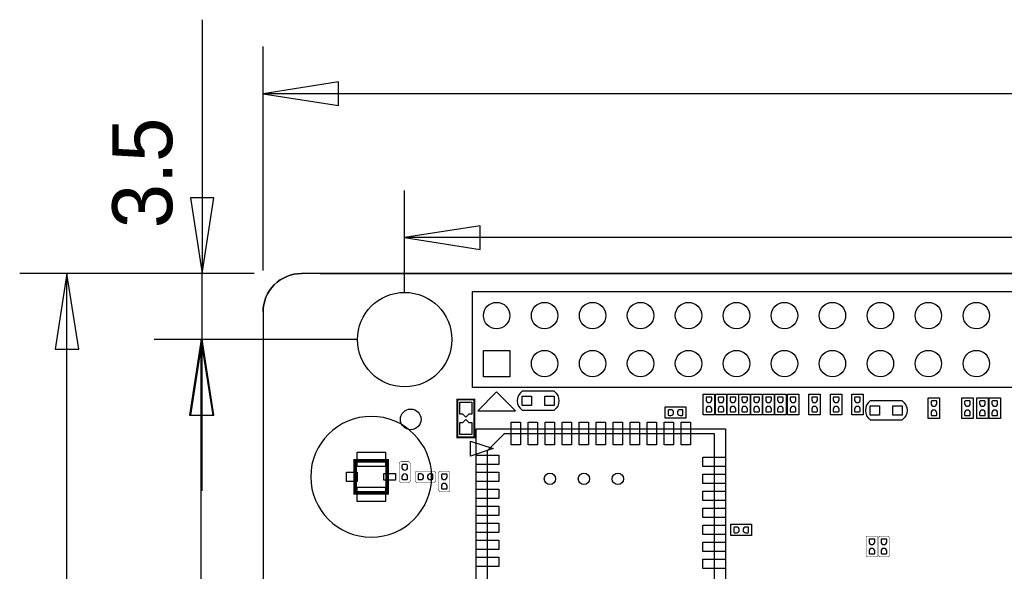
# Model space of a CAD drawing. Extents: x -27 to 80, y -24 to 59.
# Tile 5 of 11: x -24 to 28, y 29 to 58. Entities that reach past the tile are written whole.
import ezdxf

# ---------------------------------------------------------------- set-up
doc = ezdxf.new("R2010")
doc.units = 0
for name, color, linetype in [('BG_LAYOUT-TOP', 85, 'CONTINUOUS'), ('BG_OUTLINE', 1, 'CONTINUOUS'), ('PG_ASSEMBLY_TOP', 111, 'CONTINUOUS'), ('PG_SILKSCREEN_TOP', 92, 'CONTINUOUS'), ('PIN_TOP', 3, 'CONTINUOUS')]:
    doc.layers.add(name, color=color, linetype=linetype)

msp = doc.modelspace()

# ---------------------------------------------------------------- linework, layer by layer
at = {"layer": 'BG_LAYOUT-TOP'}
for points in [[(-14.5796, 58.17235), (-14.5796, 44.732905)], [(-11.357788, 44.891706), (-11.357788, 56.754395)], [(-7.357796, 54.879392), (-11.357788, 54.2544), (-7.357796, 53.629408), (-7.357796, 54.879392)], [(31.75, 54.2544), (-11.357788, 54.2544)], [(-3.860597, 43.732907), (-3.860597, 49.134395)], [(-15.204592, 48.732897), (-14.5796, 44.732905), (-13.954608, 48.732897), (-15.204592, 48.732897)], [(0.139395, 47.259392), (-3.860597, 46.6344), (0.139395, 46.009408), (0.139395, 47.259392)], [(31.8516, 46.6344), (-3.860597, 46.6344)], [(-11.825783, 44.732905), (-24.242395, 44.732905)], [(-21.117408, 40.732913), (-21.7424, 44.732905), (-22.367392, 40.732913), (-21.117408, 40.732913)], [(-21.7424, 17.2212), (-21.7424, 44.732905)], [(-11.825783, 44.732905), (-17.079595, 44.732905)], [(-14.5796, 41.232912), (-14.5796, 44.732905)], [(-6.360592, 41.232912), (-17.130395, 41.232912)], [(-6.360592, 41.232912), (-17.079595, 41.232912)], [(-14.005408, 37.23292), (-14.6304, 41.232912), (-15.255392, 37.23292), (-14.005408, 37.23292)], [(-13.954608, 37.23292), (-14.5796, 41.232912), (-15.204592, 37.23292), (-13.954608, 37.23292)], [(-14.6304, 16.9164), (-14.6304, 41.232912)], [(-14.5796, 33.232928), (-14.5796, 41.232912)]]:
    msp.add_lwpolyline(points, dxfattribs=at)
at = {"layer": 'BG_OUTLINE'}
for points in [[(41.17594, 44.732905), (-9.325788, 44.732905, 0.414214), (-11.357788, 42.700905), (-11.357788, 3.425241)], [(-11.357788, 42.700905, -0.414214), (-9.325788, 44.732905)], [(-11.357788, 42.700905, -0.414214), (-9.325788, 44.732905)]]:
    msp.add_lwpolyline(points, format="xyb", dxfattribs=at)
msp.add_lwpolyline([(41.17594, 44.732905), (-9.325788, 44.732905, 0.414214), (-11.357788, 42.700905), (-11.357788, 3.425241, 0.414214), (-10.595788, 2.663241), (-10.089947, 2.663241), (-10.089947, -3.243275), (-10.595788, -3.243275, 0.414214), (-11.357788, -4.005275), (-11.357788, -9.23511, 0.414214), (-9.325788, -11.26711), (75.607393, -11.26711, 0.414214), (77.639393, -9.23511), (77.639393, 42.700905, 0.414214), (75.607393, 44.732905)], format="xyb", close=True, dxfattribs=at)
msp.add_lwpolyline([(-8.32579, 44.732905), (30.45427, 44.732905)], dxfattribs=at)
at = {"layer": 'PG_ASSEMBLY_TOP'}
for points in [[(32.759396, 38.692912), (-0.260604, 38.692912), (-0.260604, 43.772912)], [(-0.260604, 43.772912), (50.539396, 43.772912), (50.539396, 38.692912), (32.759396, 38.692912)], [(4.055745, 38.493827), (2.355723, 38.493827)], [(11.948846, 38.346228), (12.548845, 38.346228)], [(11.948846, 37.246408), (11.948846, 38.346228)], [(12.548845, 38.346228), (12.548845, 37.246408)], [(12.589332, 38.346228), (13.189331, 38.346228)], [(12.589332, 37.246408), (12.589332, 38.346228)], [(13.189331, 38.346228), (13.189331, 37.246408)], [(13.219811, 38.346202), (13.81981, 38.346202)], [(13.219811, 37.246382), (13.219811, 38.346202)], [(13.81981, 38.346202), (13.81981, 37.246382)], [(13.840257, 38.346228), (14.440256, 38.346228)], [(13.840257, 37.246408), (13.840257, 38.346228)], [(14.440256, 38.346228), (14.440256, 37.246408)], [(14.472056, 38.346228), (15.072055, 38.346228)], [(14.472056, 37.246408), (14.472056, 38.346228)], [(15.072055, 38.346228), (15.072055, 37.246408)], [(15.106472, 38.346177), (15.706471, 38.346177)], [(15.106472, 37.246357), (15.106472, 38.346177)], [(15.706471, 38.346177), (15.706471, 37.246357)], [(15.736951, 38.346228), (16.33695, 38.346228)], [(15.736951, 37.246408), (15.736951, 38.346228)], [(16.33695, 38.346228), (16.33695, 37.246408)], [(16.404615, 38.346228), (17.004614, 38.346228)], [(16.404615, 37.246408), (16.404615, 38.346228)], [(17.004614, 38.346228), (17.004614, 37.246408)], [(17.545939, 38.346228), (18.145938, 38.346228)], [(17.545939, 37.246408), (17.545939, 38.346228)], [(18.145938, 38.346228), (18.145938, 37.246408)], [(18.687009, 38.346228), (19.287007, 38.346228)], [(18.687009, 37.246408), (18.687009, 38.346228)], [(19.287007, 38.346228), (19.287007, 37.246408)], [(19.815327, 38.346228), (20.415326, 38.346228)], [(19.815327, 37.246408), (19.815327, 38.346228)], [(20.415326, 38.346228), (20.415326, 37.246408)], [(23.863884, 38.149886), (24.463883, 38.149886)], [(23.863884, 37.050066), (23.863884, 38.149886)], [(24.463883, 38.149886), (24.463883, 37.050066)], [(25.638379, 38.149886), (26.238378, 38.149886)], [(25.638379, 37.050066), (25.638379, 38.149886)], [(26.238378, 38.149886), (26.238378, 37.050066)], [(26.433145, 38.149886), (27.033144, 38.149886)], [(26.433145, 37.050066), (26.433145, 38.149886)], [(27.033144, 38.149886), (27.033144, 37.050066)], [(27.084604, 38.149886), (27.684603, 38.149886)], [(27.084604, 37.050066), (27.084604, 38.149886)], [(27.684603, 38.149886), (27.684603, 37.050066)], [(9.930384, 37.667717), (11.030204, 37.667717)], [(9.930384, 37.067719), (9.930384, 37.667717)], [(11.030204, 37.667717), (11.030204, 37.067719)], [(22.486595, 37.983795), (20.786573, 37.983795)], [(2.355723, 37.493829), (4.055745, 37.493829)], [(11.030204, 37.067719), (9.930384, 37.067719)], [(12.548845, 37.246408), (11.948846, 37.246408)], [(13.189331, 37.246408), (12.589332, 37.246408)], [(13.81981, 37.246382), (13.219811, 37.246382)], [(14.440256, 37.246408), (13.840257, 37.246408)], [(15.072055, 37.246408), (14.472056, 37.246408)], [(15.706471, 37.246357), (15.106472, 37.246357)], [(16.33695, 37.246408), (15.736951, 37.246408)], [(17.004614, 37.246408), (16.404615, 37.246408)], [(18.145938, 37.246408), (17.545939, 37.246408)], [(19.287007, 37.246408), (18.687009, 37.246408)], [(20.415326, 37.246408), (19.815327, 37.246408)], [(24.463883, 37.050066), (23.863884, 37.050066)], [(26.238378, 37.050066), (25.638379, 37.050066)], [(27.033144, 37.050066), (26.433145, 37.050066)], [(27.684603, 37.050066), (27.084604, 37.050066)], [(20.786573, 36.983797), (22.486595, 36.983797)], [(13.407644, 30.855895), (13.407644, 31.455893)], [(13.407644, 31.455893), (14.507464, 31.455893)], [(14.507464, 31.455893), (14.507464, 30.855895)], [(14.507464, 30.855895), (13.407644, 30.855895)]]:
    msp.add_lwpolyline(points, dxfattribs=at)
for points, const_width in [([(-0.172034, 38.062916), (-0.172034, 36.06292), (-1.072058, 36.06292), (-1.072058, 38.062916), (-0.172034, 38.062916)], 0.1), ([(-4.154881, 33.79536), (-4.154881, 34.64146)], 0.0254), ([(-4.027881, 34.76846), (-3.681679, 34.76846)], 0.0254), ([(-3.554679, 34.64146), (-3.554679, 33.79536)], 0.0254), ([(-3.30835, 33.795081), (-3.30835, 34.141283)], 0.0254), ([(-3.18135, 34.268283), (-2.335251, 34.268283)], 0.0254), ([(-2.208251, 34.141283), (-2.208251, 33.795081)], 0.0254), ([(-2.063623, 33.294701), (-2.063623, 34.1408)], 0.0254), ([(-1.936623, 34.2678), (-1.590421, 34.2678)], 0.0254), ([(-1.463421, 34.1408), (-1.463421, 33.294701)], 0.0254), ([(-3.681679, 33.66836), (-4.027881, 33.66836)], 0.0254), ([(-2.335251, 33.668081), (-3.18135, 33.668081)], 0.0254), ([(-1.590421, 33.167701), (-1.936623, 33.167701)], 0.0254), ([(20.578801, 30.82671), (21.178799, 30.82671)], 0.0254), ([(20.578801, 29.72689), (20.578801, 30.82671)], 0.0254), ([(21.178799, 30.82671), (21.178799, 29.72689)], 0.0254), ([(21.340699, 30.826837), (21.686901, 30.826837)], 0.0254), ([(21.213699, 29.853738), (21.213699, 30.699837)], 0.0254), ([(21.813901, 30.699837), (21.813901, 29.853738)], 0.0254), ([(21.178799, 29.72689), (20.578801, 29.72689)], 0.0254), ([(21.686901, 29.726738), (21.340699, 29.726738)], 0.0254)]:
    msp.add_lwpolyline(points, dxfattribs=dict(at, const_width=const_width))
for points in [[(2.355621, 38.493725, 0.503873), (2.355621, 37.493931)], [(4.055847, 38.493725, -0.504928), (4.055847, 37.493931)], [(20.786471, 37.983693, 0.503873), (20.786471, 36.983899)], [(22.486696, 37.983693, -0.504928), (22.486696, 36.983899)], [(-2.430805, 33.96808, 1), (-8.830793, 33.96808, 1), (-2.430805, 33.96808)]]:
    msp.add_lwpolyline(points, format="xyb", dxfattribs=at)
for points in [[(-0.068555, 24.011433), (-0.068555, 36.513338), (13.12926, 36.513338), (13.12926, 24.011433)], [(-6.48081, 33.118069), (-6.48081, 34.818091), (-4.780788, 34.818091), (-4.780788, 33.118069)]]:
    msp.add_lwpolyline(points, close=True, dxfattribs=at)
at = {"layer": 'PG_ASSEMBLY_TOP', "const_width": 0.0254}
for points in [[(-4.154881, 34.64146, -0.414135), (-4.027881, 34.76846)], [(-3.681679, 34.76846, -0.414214), (-3.554679, 34.64146)], [(-3.30835, 34.141283, -0.414214), (-3.18135, 34.268283)], [(-2.335251, 34.268283, -0.414253), (-2.208251, 34.141283)], [(-2.063623, 34.1408, -0.414253), (-1.936623, 34.2678)], [(-1.590421, 34.2678, -0.414174), (-1.463421, 34.1408)], [(-4.027881, 33.66836, -0.414174), (-4.154881, 33.79536)], [(-3.554679, 33.79536, -0.414253), (-3.681679, 33.66836)], [(-3.18135, 33.668081, -0.414135), (-3.30835, 33.795081)], [(-2.208251, 33.795081, -0.414174), (-2.335251, 33.668081)], [(-1.936623, 33.167701, -0.414214), (-2.063623, 33.294701)], [(-1.463421, 33.294701, -0.414135), (-1.590421, 33.167701)], [(21.213699, 30.699837, -0.414253), (21.340699, 30.826837)], [(21.686901, 30.826837, -0.414174), (21.813901, 30.699837)], [(21.340699, 29.726738, -0.414214), (21.213699, 29.853738)], [(21.813901, 29.853738, -0.414135), (21.686901, 29.726738)]]:
    msp.add_lwpolyline(points, format="xyb", dxfattribs=at)
at = {"layer": 'PG_SILKSCREEN_TOP'}
for points in [[(32.759396, 38.692912), (-0.260604, 38.692912), (-0.260604, 43.772912)], [(-0.260604, 43.772912), (50.539396, 43.772912), (50.539396, 38.692912), (32.759396, 38.692912)], [(4.055745, 38.493827), (2.355723, 38.493827)], [(22.486595, 37.983795), (20.786573, 37.983795)], [(2.355723, 37.493829), (4.055745, 37.493829)], [(20.786573, 36.983797), (22.486595, 36.983797)], [(0.530962, 35.362642), (1.430045, 36.261827)], [(1.430045, 36.261827), (12.529845, 36.261827)], [(12.529845, 36.261827), (12.529845, 24.262842)], [(-0.370738, 35.062922), (-0.370738, 35.863022)], [(-0.370738, 35.863022), (0.830656, 35.461727)], [(0.830656, 35.461727), (-0.370738, 35.062922)], [(0.530962, 24.262842), (0.530962, 35.362642)]]:
    msp.add_lwpolyline(points, dxfattribs=at)
msp.add_lwpolyline([(1.009396, 38.462788), (0.009398, 37.462993), (2.009394, 37.462993)], close=True, dxfattribs=at)
for points in [[(2.355621, 38.493725, 0.503873), (2.355621, 37.493931)], [(4.055847, 38.493725, -0.504928), (4.055847, 37.493931)], [(20.786471, 37.983693, 0.503873), (20.786471, 36.983899)], [(22.486696, 37.983693, -0.504928), (22.486696, 36.983899)]]:
    msp.add_lwpolyline(points, format="xyb", dxfattribs=at)
at = {"layer": 'PG_SILKSCREEN_TOP', "const_width": 0.2}
msp.add_lwpolyline([(-6.48081, 33.118069), (-4.780788, 33.118069), (-4.780788, 34.818091), (-6.48081, 34.818091), (-6.48081, 33.118069)], dxfattribs=at)
at = {"layer": 'PIN_TOP'}
for points in [[(0.309397, 39.262914), (0.309397, 40.662911), (1.709395, 40.662911), (1.709395, 39.262914)], [(2.355799, 37.743892), (2.355799, 38.243764), (2.855671, 38.243764), (2.855671, 37.743892)], [(3.555797, 37.743892), (3.555797, 38.243764), (4.055669, 38.243764), (4.055669, 37.743892)], [(-0.304546, 37.286463), (-0.463042, 37.286463), (-0.463042, 37.285854), (-0.622046, 37.12685), (-0.78105, 37.285854), (-0.78105, 37.286463), (-0.939546, 37.286463), (-0.939546, 37.921463), (-0.304546, 37.921463)], [(20.786649, 37.23386), (20.786649, 37.733732), (21.286521, 37.733732), (21.286521, 37.23386)], [(21.986646, 37.23386), (21.986646, 37.733732), (22.486518, 37.733732), (22.486518, 37.23386)], [(-0.939546, 36.839373), (-0.78105, 36.839373), (-0.78105, 36.839982), (-0.622046, 36.998986), (-0.463042, 36.839982), (-0.463042, 36.839373), (-0.304546, 36.839373), (-0.304546, 36.204373), (-0.939546, 36.204373)], [(1.779219, 35.662362), (1.779219, 36.861267), (2.279625, 36.861267), (2.279625, 35.662362)], [(2.680919, 35.662362), (2.680919, 36.861267), (3.181325, 36.861267), (3.181325, 35.662362)], [(3.58013, 35.662362), (3.58013, 36.861267), (4.080535, 36.861267), (4.080535, 35.662362)], [(4.479214, 35.662362), (4.479214, 36.861267), (4.979619, 36.861267), (4.979619, 35.662362)], [(5.380914, 35.662362), (5.380914, 36.861267), (5.881319, 36.861267), (5.881319, 35.662362)], [(6.280125, 35.662362), (6.280125, 36.861267), (6.78053, 36.861267), (6.78053, 35.662362)], [(7.179335, 35.662362), (7.179335, 36.861267), (7.679741, 36.861267), (7.679741, 35.662362)], [(8.081035, 35.662362), (8.081035, 36.861267), (8.581441, 36.861267), (8.581441, 35.662362)], [(8.980119, 35.662362), (8.980119, 36.861267), (9.480525, 36.861267), (9.480525, 35.662362)], [(9.87933, 35.662362), (9.87933, 36.861267), (10.379735, 36.861267), (10.379735, 35.662362)], [(10.78103, 35.662362), (10.78103, 36.861267), (11.281435, 36.861267), (11.281435, 35.662362)], [(-6.380861, 34.518016), (-6.380861, 35.268103), (-4.880762, 35.268103), (-4.880762, 34.518016)], [(-0.068631, 34.611996), (-0.068631, 35.112401), (1.130275, 35.112401), (1.130275, 34.611996)], [(11.93038, 34.513012), (11.93038, 35.013417), (13.129285, 35.013417), (13.129285, 34.513012)], [(-6.930746, 33.718017), (-6.930746, 34.218118), (-6.380836, 34.218118), (-6.380836, 33.718017)], [(-4.340847, 33.793074), (-4.970742, 33.793074), (-4.970742, 34.143086), (-4.340847, 34.143086)], [(-0.068631, 33.712912), (-0.068631, 34.213317), (1.130275, 34.213317), (1.130275, 33.712912)], [(11.93038, 33.611312), (11.93038, 34.111717), (13.129285, 34.111717), (13.129285, 33.611312)], [(-6.380861, 32.668032), (-6.380861, 33.41812), (-4.880762, 33.41812), (-4.880762, 32.668032)], [(-0.068631, 32.811212), (-0.068631, 33.311617), (1.130275, 33.311617), (1.130275, 32.811212)], [(11.93038, 32.712101), (11.93038, 33.212507), (13.129285, 33.212507), (13.129285, 32.712101)], [(-0.068631, 31.912001), (-0.068631, 32.412407), (1.130275, 32.412407), (1.130275, 31.912001)], [(11.93038, 31.813017), (11.93038, 32.313423), (13.129285, 32.313423), (13.129285, 31.813017)], [(-0.068631, 31.012917), (-0.068631, 31.513323), (1.130275, 31.513323), (1.130275, 31.012917)], [(11.93038, 30.911317), (11.93038, 31.411723), (13.129285, 31.411723), (13.129285, 30.911317)], [(-0.068631, 30.111217), (-0.068631, 30.611623), (1.130275, 30.611623), (1.130275, 30.111217)], [(11.93038, 30.012107), (11.93038, 30.512512), (13.129285, 30.512512), (13.129285, 30.012107)], [(-0.068631, 29.212007), (-0.068631, 29.712412), (1.130275, 29.712412), (1.130275, 29.212007)], [(11.93038, 29.112896), (11.93038, 29.613301), (13.129285, 29.613301), (13.129285, 29.112896)]]:
    msp.add_lwpolyline(points, close=True, dxfattribs=at)
for points in [[(12.398934, 38.046457), (12.398934, 38.148057, 0.376179), (12.350445, 38.190551), (12.134545, 38.190551, 0.366061), (12.098757, 38.148057), (12.098757, 38.046457, 0.999182)], [(13.03942, 38.046457), (13.03942, 38.148057, 0.376179), (12.990932, 38.190551), (12.775032, 38.190551, 0.366061), (12.739243, 38.148057), (12.739243, 38.046457, 0.999182)], [(13.669899, 38.046431), (13.669899, 38.148031, 0.376179), (13.62141, 38.190526), (13.40551, 38.190526, 0.366061), (13.369722, 38.148031), (13.369722, 38.046431, 0.999182)], [(14.290345, 38.046457), (14.290345, 38.148057, 0.376179), (14.241856, 38.190551), (14.025956, 38.190551, 0.366061), (13.990168, 38.148057), (13.990168, 38.046457, 0.999182)], [(14.922144, 38.046457), (14.922144, 38.148057, 0.376179), (14.873656, 38.190551), (14.657756, 38.190551, 0.366061), (14.621967, 38.148057), (14.621967, 38.046457, 0.999182)], [(15.55656, 38.046406), (15.55656, 38.148006, 0.376179), (15.508072, 38.1905), (15.292172, 38.1905, 0.366061), (15.256383, 38.148006), (15.256383, 38.046406, 0.999182)], [(16.187039, 38.046457), (16.187039, 38.148057, 0.376179), (16.13855, 38.190551), (15.92265, 38.190551, 0.366061), (15.886862, 38.148057), (15.886862, 38.046457, 0.999182)], [(16.854703, 38.046457), (16.854703, 38.148057, 0.376179), (16.806215, 38.190551), (16.590315, 38.190551, 0.366061), (16.554526, 38.148057), (16.554526, 38.046457, 0.999182)], [(17.996027, 38.046457), (17.996027, 38.148057, 0.376179), (17.947538, 38.190551), (17.731638, 38.190551, 0.366061), (17.69585, 38.148057), (17.69585, 38.046457, 0.999182)], [(19.137097, 38.046457), (19.137097, 38.148057, 0.376179), (19.088608, 38.190551), (18.872708, 38.190551, 0.366061), (18.836919, 38.148057), (18.836919, 38.046457, 0.999182)], [(20.265415, 38.046457), (20.265415, 38.148057, 0.376179), (20.216927, 38.190551), (20.001027, 38.190551, 0.366061), (19.965238, 38.148057), (19.965238, 38.046457, 0.999182)], [(12.098757, 37.546178), (12.098757, 37.444578, 0.376179), (12.147245, 37.402084), (12.363145, 37.402084, 0.366061), (12.398934, 37.444578), (12.398934, 37.546178, 0.999182)], [(12.739243, 37.546178), (12.739243, 37.444578, 0.376179), (12.787732, 37.402084), (13.003632, 37.402084, 0.366061), (13.03942, 37.444578), (13.03942, 37.546178, 0.999182)], [(13.369722, 37.546153), (13.369722, 37.444553, 0.376179), (13.41821, 37.402059), (13.63411, 37.402059, 0.366061), (13.669899, 37.444553), (13.669899, 37.546153, 0.999182)], [(13.990168, 37.546178), (13.990168, 37.444578, 0.376179), (14.038656, 37.402084), (14.254556, 37.402084, 0.366061), (14.290345, 37.444578), (14.290345, 37.546178, 0.999182)], [(14.621967, 37.546178), (14.621967, 37.444578, 0.376179), (14.670456, 37.402084), (14.886356, 37.402084, 0.366061), (14.922144, 37.444578), (14.922144, 37.546178, 0.999182)], [(15.256383, 37.546128), (15.256383, 37.444528, 0.376179), (15.304872, 37.402033), (15.520772, 37.402033, 0.366061), (15.55656, 37.444528), (15.55656, 37.546128, 0.999182)], [(15.886862, 37.546178), (15.886862, 37.444578, 0.376179), (15.93535, 37.402084), (16.15125, 37.402084, 0.366061), (16.187039, 37.444578), (16.187039, 37.546178, 0.999182)], [(16.554526, 37.546178), (16.554526, 37.444578, 0.376179), (16.603015, 37.402084), (16.818915, 37.402084, 0.366061), (16.854703, 37.444578), (16.854703, 37.546178, 0.999182)], [(17.69585, 37.546178), (17.69585, 37.444578, 0.376179), (17.744338, 37.402084), (17.960238, 37.402084, 0.366061), (17.996027, 37.444578), (17.996027, 37.546178, 0.999182)], [(18.836919, 37.546178), (18.836919, 37.444578, 0.376179), (18.885408, 37.402084), (19.101308, 37.402084, 0.366061), (19.137097, 37.444578), (19.137097, 37.546178, 0.999182)], [(19.965238, 37.546178), (19.965238, 37.444578, 0.376179), (20.013727, 37.402084), (20.229627, 37.402084, 0.366061), (20.265415, 37.444578), (20.265415, 37.546178, 0.999182)], [(24.313972, 37.850115), (24.313972, 37.951715, 0.376179), (24.265484, 37.994209), (24.049584, 37.994209, 0.366061), (24.013795, 37.951715), (24.013795, 37.850115, 0.999182)], [(26.088467, 37.850115), (26.088467, 37.951715, 0.376179), (26.039978, 37.994209), (25.824078, 37.994209, 0.366061), (25.78829, 37.951715), (25.78829, 37.850115, 0.999182)], [(26.883233, 37.850115), (26.883233, 37.951715, 0.376179), (26.834744, 37.994209), (26.618844, 37.994209, 0.366061), (26.583056, 37.951715), (26.583056, 37.850115, 0.999182)], [(27.534692, 37.850115), (27.534692, 37.951715, 0.376179), (27.486204, 37.994209), (27.270304, 37.994209, 0.366061), (27.234515, 37.951715), (27.234515, 37.850115, 0.999182)], [(10.230155, 37.517807), (10.128555, 37.517807, 0.376179), (10.086061, 37.469318), (10.086061, 37.253418, 0.366061), (10.128555, 37.217629), (10.230155, 37.217629, 0.999182)], [(10.730433, 37.217629), (10.832033, 37.217629, 0.376179), (10.874527, 37.266118), (10.874527, 37.482018, 0.366061), (10.832033, 37.517807), (10.730433, 37.517807, 0.999182)], [(24.013795, 37.349836), (24.013795, 37.248236, 0.376179), (24.062284, 37.205742), (24.278184, 37.205742, 0.366061), (24.313972, 37.248236), (24.313972, 37.349836, 0.999182)], [(25.78829, 37.349836), (25.78829, 37.248236, 0.376179), (25.836778, 37.205742), (26.052678, 37.205742, 0.366061), (26.088467, 37.248236), (26.088467, 37.349836, 0.999182)], [(26.583056, 37.349836), (26.583056, 37.248236, 0.376179), (26.631544, 37.205742), (26.847444, 37.205742, 0.366061), (26.883233, 37.248236), (26.883233, 37.349836, 0.999182)], [(27.234515, 37.349836), (27.234515, 37.248236, 0.376179), (27.283004, 37.205742), (27.498904, 37.205742, 0.366061), (27.534692, 37.248236), (27.534692, 37.349836, 0.999182)], [(-3.704793, 34.46841), (-3.704793, 34.57001, 0.376179), (-3.753282, 34.612504), (-3.969182, 34.612504, 0.366061), (-4.00497, 34.57001), (-4.00497, 34.46841, 0.999182)], [(-4.00497, 33.968131), (-4.00497, 33.866531, 0.376179), (-3.956482, 33.824037), (-3.740582, 33.824037, 0.366061), (-3.704793, 33.866531), (-3.704793, 33.968131, 0.999182)], [(-3.0083, 34.118169), (-3.1099, 34.118169, 0.376179), (-3.152394, 34.06968), (-3.152394, 33.85378, 0.366061), (-3.1099, 33.817992), (-3.0083, 33.817992, 0.999182)], [(-2.508021, 33.817992), (-2.406421, 33.817992, 0.376179), (-2.363927, 33.86648), (-2.363927, 34.08238, 0.366061), (-2.406421, 34.118169), (-2.508021, 34.118169, 0.999182)], [(-1.613332, 33.96803), (-1.613332, 34.06963, 0.376179), (-1.66182, 34.112124), (-1.87772, 34.112124, 0.366061), (-1.913509, 34.06963), (-1.913509, 33.96803, 0.999182)], [(-1.913509, 33.467751), (-1.913509, 33.366151, 0.376179), (-1.86502, 33.323657), (-1.64912, 33.323657, 0.366061), (-1.613332, 33.366151), (-1.613332, 33.467751, 0.999182)], [(13.707415, 31.305983), (13.605815, 31.305983, 0.376179), (13.563321, 31.257494), (13.563321, 31.041594, 0.366061), (13.605815, 31.005805), (13.707415, 31.005805, 0.999182)], [(14.207693, 31.005805), (14.309293, 31.005805, 0.376179), (14.351787, 31.054294), (14.351787, 31.270194, 0.366061), (14.309293, 31.305983), (14.207693, 31.305983, 0.999182)], [(21.028889, 30.526939), (21.028889, 30.628539, 0.376179), (20.9804, 30.671033), (20.7645, 30.671033, 0.366061), (20.728711, 30.628539), (20.728711, 30.526939, 0.999182)], [(21.66399, 30.527066), (21.66399, 30.628666, 0.376179), (21.615502, 30.67116), (21.399602, 30.67116, 0.366061), (21.363813, 30.628666), (21.363813, 30.527066, 0.999182)], [(20.728711, 30.026661), (20.728711, 29.925061, 0.376179), (20.7772, 29.882567), (20.9931, 29.882567, 0.366061), (21.028889, 29.925061), (21.028889, 30.026661, 0.999182)], [(21.363813, 30.026788), (21.363813, 29.925188, 0.376179), (21.412302, 29.882694), (21.628202, 29.882694, 0.366061), (21.66399, 29.925188), (21.66399, 30.026788, 0.999182)]]:
    msp.add_lwpolyline(points, format="xyb", close=True, dxfattribs=at)
for centre, radius in [((-3.860597, 41.232912), 2.499995), ((1.009396, 42.502912), 0.699999), ((3.549396, 42.502912), 0.699999), ((6.089396, 42.502912), 0.699999), ((8.629396, 42.502912), 0.699999), ((11.169396, 42.502912), 0.699999), ((13.709396, 42.502912), 0.699999), ((16.249396, 42.502912), 0.699999), ((18.789396, 42.502912), 0.699999), ((21.329396, 42.502912), 0.699999), ((23.869396, 42.502912), 0.699999), ((26.409396, 42.502912), 0.699999), ((3.549396, 39.962912), 0.699999), ((6.089396, 39.962912), 0.699999), ((8.629396, 39.962912), 0.699999), ((11.169396, 39.962912), 0.699999), ((13.709396, 39.962912), 0.699999), ((16.249396, 39.962912), 0.699999), ((18.789396, 39.962912), 0.699999), ((21.329396, 39.962912), 0.699999), ((23.869396, 39.962912), 0.699999), ((26.409396, 39.962912), 0.699999), ((-3.538449, 37.008841), 0.5461), ((3.830345, 33.861527), 0.299695), ((5.631129, 33.861527), 0.299695), ((7.429551, 33.861527), 0.299695)]:
    msp.add_circle(centre, radius, dxfattribs=at)

# ---------------------------------------------------------------- texts
at = {"layer": 'BG_LAYOUT-TOP', "width": 0.992}
msp.add_text('3.5', height=3.175, rotation=90, dxfattribs=at).set_placement((-16.1671, 47.1297))

doc.saveas('drawing.dxf')
